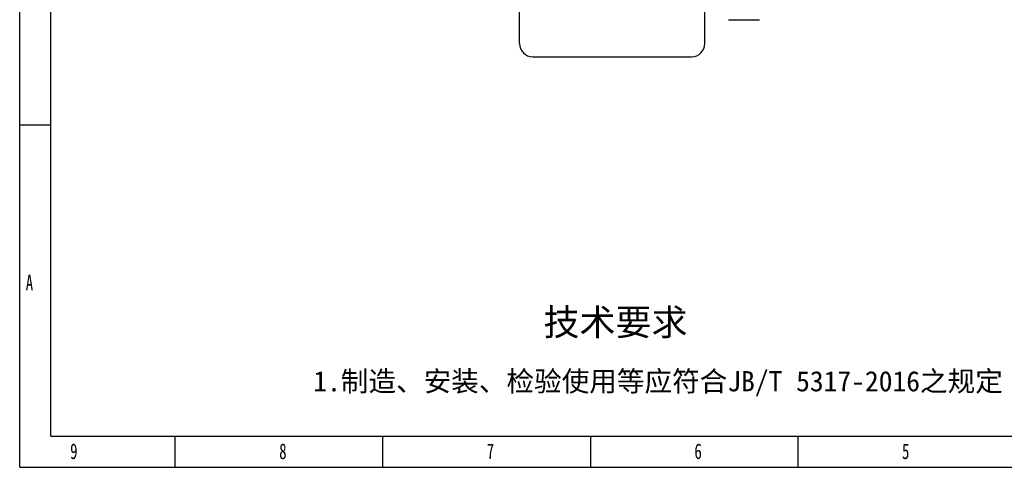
# Model space of a CAD drawing. Header units: millimetres. Extents: x -530 to 1563, y -566 to 914.
# Tile 1 of 15: x -530 to 586, y -566 to -59. Entities that reach past the tile are written whole.
import ezdxf

# ---------------------------------------------------------------- set-up
doc = ezdxf.new("R2010")
doc.units = ezdxf.units.MM
doc.styles.add('样式 1', font='SimSun.ttf', dxfattribs={"width": 0.7, "height": 2.5})

# ---------------------------------------------------------------- blocks, each defined once
blk = doc.blocks.new('图框')
at = {"lineweight": -3}
for p, q in [((0, 0), (0, 1603.2)), ((38.2, 38.2), (38.2, 1565)), ((38.2, 419.9), (0, 419.9)), ((38.2, 38.2), (2229.1, 38.2)), ((190.9, 0), (190.9, 38.2)), ((445.6, 0), (445.6, 38.2)), ((700.4, 38.2), (700.4, 0)), ((955.2, 38.2), (955.2, 0)), ((0, 0), (2267.3, 0))]:
    blk.add_line(p, q, dxfattribs=at)
at = {"lineweight": -3, "attachment_point": 1, "style": '样式 1'}
for s, insert, char_height, width in [('{\\fSimSun|b0|i0|c134|p2;A}', (7.4, 236.2), 19.085, 11.558), ('9', (61.9, 29.2), 19.1, 11.005), ('8', (318.5, 29.2), 19.1, 9.306), ('7', (573.3, 29.2), 19.1, 8.643), ('{\\fSimSun|b0|i0|c134|p2;6}', (828.1, 29.2), 19.085, 10.165), ('{\\fSimSun|b0|i0|c134|p2;5}', (1082.9, 29.2), 19.085, 11.005)]:
    blk.add_mtext(s, dxfattribs=dict(at, insert=insert, char_height=char_height, width=width))
at = {"lineweight": -3, "attachment_point": 1}
for s, insert, char_height, width in [('{\\fSimSun|b0|i0|c134|p2;技术要求}', (642.9, 194.2), 32.397, 267.651), ('{\\fSimSun|b0|i0|c134|p2;1.制造、安装、检验使用等应符合JB/T 5317-2016之规定}', (360.4, 118), 24.838, 962.738)]:
    blk.add_mtext(s, dxfattribs=dict(at, insert=insert, char_height=char_height, width=width))

msp = doc.modelspace()

# ---------------------------------------------------------------- linework, layer by layer
for p, q in [((36.368, -85.759), (36.368, 307.241)), ((246.368, -85.759), (246.368, 307.241)), ((273.118, -58.821), (308.118, -58.821)), ((51.368, -100.759), (231.368, -100.759))]:
    msp.add_line(p, q)
for centre, start, end in [((51.368, -85.759), 180, 270), ((231.368, -85.759), 270, 0)]:
    msp.add_arc(centre, 15, start, end)

# ---------------------------------------------------------------- block references
at = {"xscale": 0.9233813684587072, "yscale": 0.9233813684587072, "zscale": 0.9233813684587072}
msp.add_blockref('图框', (-530.164, -565.846), dxfattribs=at)

doc.saveas('drawing.dxf')
